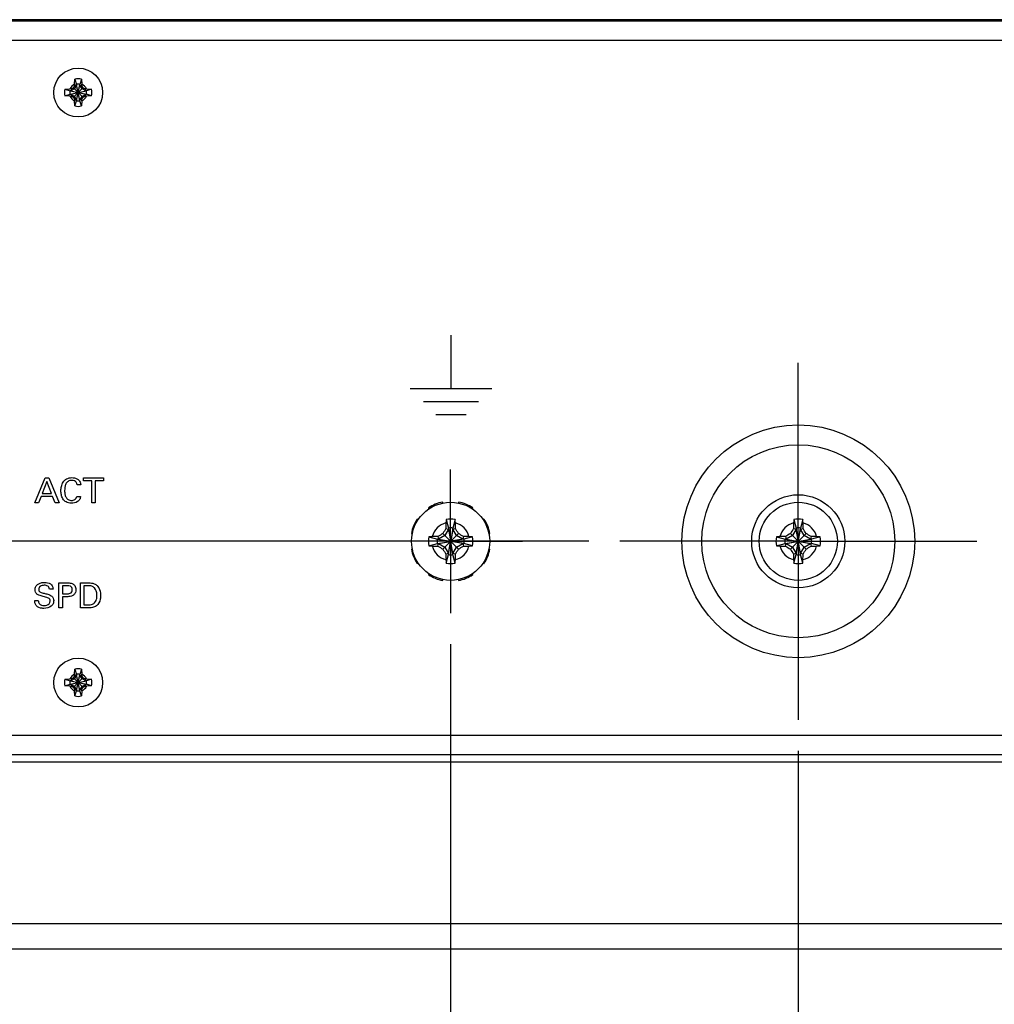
# Model space of a CAD drawing. Header units: inches. Extents: x 0 to 34, y 0 to 22.
# Tile 14 of 20: x 19.6 to 21.5, y 9.2 to 11.2. Entities that reach past the tile are written whole.
import ezdxf

# ---------------------------------------------------------------- set-up
doc = ezdxf.new("R2010")
doc.units = ezdxf.units.IN
doc.header["$LTSCALE"] = 1.87
doc.header["$MEASUREMENT"] = 0
doc.linetypes.add('CENTER', pattern=[0.6, 0.375, -0.075, 0.075, -0.075])
doc.layers.get('0').update_dxf_attribs({"linetype": 'CONTINUOUS'})
for name, color, linetype in [('02___PRT_ALL_AXES', 7, 'CONTINUOUS'), ('DEFAULT_1', 7, 'CENTER'), ('DIMENSIONS', 7, 'CONTINUOUS')]:
    doc.layers.add(name, color=color, linetype=linetype)
doc.styles.get("Standard").update_dxf_attribs({"font": 'txt', "width": 0.8})
doc.dimstyles.new('DIMSTYLE_1', dxfattribs={"dimtxt": 0.125, "dimasz": 0.18, "dimexe": 0.125, "dimexo": 0.0625, "dimgap": 0.0625, "dimtad": 0, "dimtih": 1, "dimtoh": 1, "dimlfac": 2, "dimdsep": 46, "dimtxsty": 'STANDARD', "dimblk": '_FILLED', "dimblk1": '_FILLED', "dimblk2": '_FILLED', "dimcen": 0.09, "dimadec": 0, "dimazin": 0, "dimtp": 0.001, "dimtm": 0.001, "dimtfac": 1, "dimtofl": 0, "dimtmove": 0, "dimatfit": 3, "dimldrblk": '_FILLED', "dimfxl": 1, "dimtolj": 1, "dimarcsym": 0})

# ---------------------------------------------------------------- blocks, each defined once
blk = doc.blocks.new('_FILLED')
at = {"color": 0, "linetype": 'BYBLOCK'}
blk.add_solid([(0, 0), (-1, 0.174), (-1, -0.174)], dxfattribs=at)
blk = doc.blocks.new('*D3')
at = {"layer": 'DIMENSIONS', "color": 2, "linetype": 'CONTINUOUS'}
for p, q in [((20.4352, 9.9222), (20.4352, 7.5415)), ((19.299, 9.9087), (19.299, 7.5415)), ((19.299, 7.6665), (18.904, 7.6665)), ((20.4352, 7.6665), (20.7952, 7.6665))]:
    blk.add_line(p, q, dxfattribs=at)
at = {"layer": 'DIMENSIONS', "color": 2, "linetype": 'CONTINUOUS', "xscale": 0.18, "yscale": 0.18, "zscale": 0.18}
blk.add_blockref('_FILLED', (19.299, 7.6665), dxfattribs=at)
at = {"layer": 'DIMENSIONS', "color": 2, "linetype": 'CONTINUOUS', "xscale": 0.18, "yscale": 0.18, "zscale": 0.18, "rotation": 180}
blk.add_blockref('_FILLED', (20.4352, 7.6665), dxfattribs=at)
at = {"layer": 'DIMENSIONS', "color": 2, "linetype": 'CONTINUOUS', "insert": (18.8415, 7.729), "char_height": 0.125, "width": 1.325, "attachment_point": 3, "line_spacing_factor": 0.9}
blk.add_mtext('57.72{\\Ftxt.shx;\\W1.000000;\\H0.125000; }[2.273]', dxfattribs=at)
blk = doc.blocks.new('*D4')
at = {"layer": 'DIMENSIONS', "color": 2, "linetype": 'CONTINUOUS'}
for p, q in [((20.4352, 9.9222), (20.4352, 6.7915)), ((21.1352, 9.7075), (21.1352, 6.7915)), ((20.4352, 6.9165), (20.0752, 6.9165)), ((21.1352, 6.9165), (21.5236, 6.9165))]:
    blk.add_line(p, q, dxfattribs=at)
at = {"layer": 'DIMENSIONS', "color": 2, "linetype": 'CONTINUOUS', "xscale": 0.18, "yscale": 0.18, "zscale": 0.18}
blk.add_blockref('_FILLED', (20.4352, 6.9165), dxfattribs=at)
at = {"layer": 'DIMENSIONS', "color": 2, "linetype": 'CONTINUOUS', "xscale": 0.18, "yscale": 0.18, "zscale": 0.18, "rotation": 180}
blk.add_blockref('_FILLED', (21.1352, 6.9165), dxfattribs=at)
at = {"layer": 'DIMENSIONS', "color": 2, "linetype": 'CONTINUOUS', "insert": (21.5861, 6.979), "char_height": 0.125, "width": 1.325, "attachment_point": 1, "line_spacing_factor": 0.9}
blk.add_mtext('35.56{\\Ftxt.shx;\\W1.000000;\\H0.125000; }[1.400]', dxfattribs=at)
blk = doc.blocks.new('*D5')
at = {"layer": 'DIMENSIONS', "color": 2, "linetype": 'CONTINUOUS'}
for p, q in [((21.9127, 9.9555), (21.9127, 7.5415)), ((21.1352, 9.7075), (21.1352, 7.5415)), ((21.1352, 7.6665), (20.7752, 7.6665)), ((21.9127, 7.6665), (22.2989, 7.6665))]:
    blk.add_line(p, q, dxfattribs=at)
at = {"layer": 'DIMENSIONS', "color": 2, "linetype": 'CONTINUOUS', "xscale": 0.18, "yscale": 0.18, "zscale": 0.18}
blk.add_blockref('_FILLED', (21.1352, 7.6665), dxfattribs=at)
at = {"layer": 'DIMENSIONS', "color": 2, "linetype": 'CONTINUOUS', "xscale": 0.18, "yscale": 0.18, "zscale": 0.18, "rotation": 180}
blk.add_blockref('_FILLED', (21.9127, 7.6665), dxfattribs=at)
at = {"layer": 'DIMENSIONS', "color": 2, "linetype": 'CONTINUOUS', "insert": (22.3614, 7.729), "char_height": 0.125, "width": 1.225, "attachment_point": 1, "line_spacing_factor": 0.9}
blk.add_mtext('39.5{\\Ftxt.shx;\\W1.000000;\\H0.125000; }[1.555]', dxfattribs=at)
blk = doc.blocks.new('*D6')
at = {"layer": 'DIMENSIONS', "color": 2, "linetype": 'CONTINUOUS'}
for p, q in [((20.7134, 10.1294), (12.5102, 10.1294)), ((12.6352, 10.1294), (12.6352, 9.8438)), ((12.6352, 9.3082), (12.6352, 9.5938)), ((13.8336, 9.3082), (12.5102, 9.3082))]:
    blk.add_line(p, q, dxfattribs=at)
at = {"layer": 'DIMENSIONS', "color": 2, "linetype": 'CONTINUOUS', "xscale": 0.18, "yscale": 0.18, "zscale": 0.18}
for p, rotation in [((12.6352, 10.1294), 90), ((12.6352, 9.3082), 270)]:
    blk.add_blockref('_FILLED', p, dxfattribs=dict(at, rotation=rotation))
at = {"layer": 'DIMENSIONS', "color": 2, "linetype": 'CONTINUOUS', "insert": (12.6352, 9.7813), "char_height": 0.125, "width": 1.325, "attachment_point": 2, "line_spacing_factor": 0.9}
blk.add_mtext('41.72{\\Ftxt.shx;\\W1.000000;\\H0.125000; }[1.642]', dxfattribs=at)

msp = doc.modelspace()

# ---------------------------------------------------------------- linework, layer by layer
at = {"color": 3, "linetype": 'CONTINUOUS'}
for p, q in [((13.9258, 11.1781), (22.3447, 11.1781)), ((13.9258, 11.1386), (22.3447, 11.1386)), ((13.9258, 9.7391), (22.3447, 9.7391)), ((22.3447, 9.6996), (13.9258, 9.6996))]:
    msp.add_line(p, q, dxfattribs=at)
at = {"color": 7, "linetype": 'CONTINUOUS'}
for p, q in [((22.336, 11.1802), (13.9345, 11.1802)), ((19.6818, 11.0485), (19.6775, 11.0411)), ((19.6779, 11.0466), (19.6818, 11.0485)), ((19.678, 11.0502), (19.6784, 11.0603)), ((19.6784, 11.0603), (19.6818, 11.0499)), ((19.6818, 11.0499), (19.6818, 11.0485)), ((19.6818, 11.0169), (19.6887, 11.0499)), ((19.6887, 11.0169), (19.6818, 11.0499)), ((19.6818, 11.0183), (19.6887, 11.0485)), ((19.6887, 11.0183), (19.6818, 11.0485)), ((19.6921, 11.0603), (19.6887, 11.0499)), ((19.6887, 11.0485), (19.6887, 11.0499)), ((19.6887, 11.0485), (19.6926, 11.0466)), ((19.693, 11.0411), (19.6887, 11.0485)), ((19.6921, 11.0603), (19.6925, 11.0502)), ((19.6583, 11.0402), (19.6685, 11.0407)), ((19.6583, 11.0402), (19.6688, 11.0368)), ((19.6583, 11.0266), (19.6688, 11.0299)), ((19.6688, 11.0299), (19.7017, 11.0368)), ((19.6701, 11.0368), (19.6688, 11.0368)), ((19.6688, 11.0368), (19.7017, 11.0299)), ((19.6688, 11.0299), (19.6701, 11.0299)), ((19.6775, 11.0411), (19.6701, 11.0368)), ((19.6721, 11.0407), (19.6701, 11.0368)), ((19.6701, 11.0299), (19.7003, 11.0368)), ((19.6701, 11.0368), (19.7003, 11.0299)), ((19.6701, 11.0299), (19.6775, 11.0257)), ((19.6721, 11.026), (19.6701, 11.0299)), ((19.6757, 11.0429), (19.6948, 11.0239)), ((19.6757, 11.0239), (19.6948, 11.0429)), ((19.7003, 11.0368), (19.693, 11.0411)), ((19.693, 11.0257), (19.7003, 11.0299)), ((19.6984, 11.0407), (19.7003, 11.0368)), ((19.7003, 11.0299), (19.6984, 11.026)), ((19.7017, 11.0368), (19.7003, 11.0368)), ((19.7003, 11.0299), (19.7017, 11.0299)), ((19.7122, 11.0402), (19.7017, 11.0368)), ((19.7122, 11.0266), (19.7017, 11.0299)), ((19.702, 11.0407), (19.7122, 11.0402)), ((19.6685, 11.0261), (19.6583, 11.0266)), ((19.6775, 11.0257), (19.6818, 11.0183)), ((19.6818, 11.0183), (19.6779, 11.0202)), ((19.6784, 11.0064), (19.678, 11.0166)), ((19.6784, 11.0064), (19.6818, 11.0169)), ((19.6818, 11.0183), (19.6818, 11.0169)), ((19.6887, 11.0183), (19.693, 11.0257)), ((19.6926, 11.0202), (19.6887, 11.0183)), ((19.6887, 11.0169), (19.6887, 11.0183)), ((19.6921, 11.0064), (19.6887, 11.0169)), ((19.6925, 11.0166), (19.6921, 11.0064)), ((19.7122, 11.0266), (19.702, 11.0261)), ((20.3905, 10.1966), (20.3916, 10.1949)), ((20.4198, 10.2066), (20.4194, 10.2085)), ((20.4511, 10.2085), (20.4507, 10.2066)), ((20.4789, 10.1949), (20.48, 10.1966)), ((20.3697, 10.173), (20.3681, 10.1741)), ((20.4255, 10.1552), (20.4307, 10.1542)), ((20.4261, 10.1733), (20.4307, 10.156)), ((20.4307, 10.156), (20.4307, 10.1542)), ((20.4307, 10.156), (20.4351, 10.1301)), ((20.4398, 10.156), (20.4354, 10.1301)), ((20.4444, 10.1733), (20.4398, 10.156)), ((20.4398, 10.1542), (20.4398, 10.156)), ((20.4398, 10.1542), (20.445, 10.1552)), ((20.5024, 10.1741), (20.5008, 10.173)), ((21.1255, 10.1552), (21.1307, 10.1542)), ((21.1261, 10.1733), (21.1307, 10.156)), ((21.1398, 10.1028), (21.1307, 10.156)), ((21.1307, 10.156), (21.1307, 10.1542)), ((21.1307, 10.1028), (21.1398, 10.156)), ((21.1444, 10.1733), (21.1398, 10.156)), ((21.1398, 10.1542), (21.1398, 10.156)), ((21.1398, 10.1542), (21.145, 10.1552)), ((20.3561, 10.1452), (20.358, 10.1448)), ((20.3913, 10.1385), (20.4086, 10.134)), ((20.4094, 10.1391), (20.4105, 10.134)), ((20.4233, 10.1414), (20.4105, 10.134)), ((20.4195, 10.1451), (20.4349, 10.1297)), ((20.4307, 10.1542), (20.4233, 10.1414)), ((20.4307, 10.1542), (20.4351, 10.1301)), ((20.4398, 10.1542), (20.4354, 10.1301)), ((20.4356, 10.1297), (20.4509, 10.1451)), ((20.4472, 10.1414), (20.4398, 10.1542)), ((20.46, 10.134), (20.4472, 10.1414)), ((20.4611, 10.1391), (20.46, 10.134)), ((20.4792, 10.1385), (20.4618, 10.134)), ((20.5125, 10.1448), (20.5144, 10.1452)), ((21.0913, 10.1385), (21.1086, 10.134)), ((21.1094, 10.1391), (21.1105, 10.134)), ((21.1233, 10.1414), (21.1105, 10.134)), ((21.1195, 10.1451), (21.1509, 10.1137)), ((21.1195, 10.1137), (21.1509, 10.1451)), ((21.1307, 10.1542), (21.1233, 10.1414)), ((21.1398, 10.1046), (21.1307, 10.1542)), ((21.1307, 10.1046), (21.1398, 10.1542)), ((21.1472, 10.1414), (21.1398, 10.1542)), ((21.16, 10.134), (21.1472, 10.1414)), ((21.1611, 10.1391), (21.16, 10.134)), ((21.1792, 10.1385), (21.1618, 10.134)), ((20.3913, 10.1203), (20.4086, 10.1248)), ((20.4105, 10.134), (20.4086, 10.134)), ((20.4086, 10.134), (20.4345, 10.1295)), ((20.4086, 10.1248), (20.4345, 10.1293)), ((20.4086, 10.1248), (20.4105, 10.1248)), ((20.4094, 10.1197), (20.4105, 10.1248)), ((20.4105, 10.134), (20.4346, 10.1295)), ((20.4105, 10.1248), (20.4346, 10.1293)), ((20.4105, 10.1248), (20.4233, 10.1174)), ((20.4195, 10.1137), (20.4349, 10.1291)), ((20.4233, 10.1174), (20.4307, 10.1046)), ((20.4307, 10.1028), (20.4351, 10.1287)), ((20.4307, 10.1046), (20.4351, 10.1287)), ((20.4346, 10.1295), (20.4345, 10.1295)), ((20.4345, 10.1293), (20.4346, 10.1293)), ((20.4349, 10.1297), (20.4346, 10.1295)), ((20.4346, 10.1293), (20.4349, 10.1291)), ((20.4351, 10.1301), (20.4349, 10.1297)), ((20.4349, 10.1291), (20.4351, 10.1287)), ((20.4351, 10.1301), (20.4351, 10.1301)), ((20.4351, 10.1287), (20.4351, 10.1287)), ((20.4356, 10.1297), (20.4354, 10.1301)), ((20.4354, 10.1301), (20.4354, 10.1301)), ((20.4354, 10.1287), (20.4356, 10.1291)), ((20.4354, 10.1287), (20.4354, 10.1287)), ((20.4398, 10.1046), (20.4354, 10.1287)), ((20.4398, 10.1028), (20.4354, 10.1287)), ((20.4359, 10.1295), (20.4356, 10.1297)), ((20.4356, 10.1291), (20.4359, 10.1293)), ((20.4356, 10.1291), (20.4509, 10.1137)), ((20.46, 10.134), (20.4359, 10.1295)), ((20.436, 10.1295), (20.4359, 10.1295)), ((20.4359, 10.1293), (20.436, 10.1293)), ((20.46, 10.1248), (20.4359, 10.1293)), ((20.4618, 10.134), (20.436, 10.1295)), ((20.4618, 10.1248), (20.436, 10.1293)), ((20.4398, 10.1046), (20.4472, 10.1174)), ((20.4472, 10.1174), (20.46, 10.1248)), ((20.4618, 10.134), (20.46, 10.134)), ((20.46, 10.1248), (20.4618, 10.1248)), ((20.46, 10.1248), (20.4611, 10.1197)), ((20.4792, 10.1203), (20.4618, 10.1248)), ((21.0913, 10.1203), (21.1086, 10.1248)), ((21.1086, 10.1248), (21.1618, 10.134)), ((21.1105, 10.134), (21.1086, 10.134)), ((21.1086, 10.134), (21.1618, 10.1248)), ((21.1086, 10.1248), (21.1105, 10.1248)), ((21.1094, 10.1197), (21.1105, 10.1248)), ((21.1105, 10.1248), (21.16, 10.134)), ((21.1105, 10.134), (21.16, 10.1248)), ((21.1105, 10.1248), (21.1233, 10.1174)), ((21.1233, 10.1174), (21.1307, 10.1046)), ((21.1398, 10.1046), (21.1472, 10.1174)), ((21.1472, 10.1174), (21.16, 10.1248)), ((21.1618, 10.134), (21.16, 10.134)), ((21.16, 10.1248), (21.1618, 10.1248)), ((21.16, 10.1248), (21.1611, 10.1197)), ((21.1792, 10.1203), (21.1618, 10.1248)), ((20.358, 10.1139), (20.3561, 10.1135)), ((20.4307, 10.1046), (20.4255, 10.1035)), ((20.4261, 10.0854), (20.4307, 10.1028)), ((20.4307, 10.1046), (20.4307, 10.1028)), ((20.445, 10.1035), (20.4398, 10.1046)), ((20.4398, 10.1028), (20.4398, 10.1046)), ((20.4444, 10.0854), (20.4398, 10.1028)), ((20.5144, 10.1135), (20.5125, 10.1139)), ((21.1307, 10.1046), (21.1255, 10.1035)), ((21.1261, 10.0854), (21.1307, 10.1028)), ((21.1307, 10.1046), (21.1307, 10.1028)), ((21.145, 10.1035), (21.1398, 10.1046)), ((21.1398, 10.1028), (21.1398, 10.1046)), ((21.1444, 10.0854), (21.1398, 10.1028)), ((20.3681, 10.0846), (20.3697, 10.0857)), ((20.5008, 10.0857), (20.5024, 10.0846)), ((20.3916, 10.0639), (20.3905, 10.0622)), ((20.48, 10.0622), (20.4789, 10.0639)), ((20.4194, 10.0502), (20.4198, 10.0522)), ((20.4507, 10.0522), (20.4511, 10.0502)), ((19.6818, 9.86), (19.6775, 9.8526)), ((19.6779, 9.8581), (19.6818, 9.86)), ((19.678, 9.8617), (19.6784, 9.8718)), ((19.6784, 9.8718), (19.6818, 9.8614)), ((19.6887, 9.8284), (19.6818, 9.8614)), ((19.6818, 9.8614), (19.6818, 9.86)), ((19.6818, 9.8284), (19.6887, 9.8614)), ((19.6887, 9.8298), (19.6818, 9.86)), ((19.6818, 9.8298), (19.6887, 9.86)), ((19.6921, 9.8718), (19.6887, 9.8614)), ((19.6887, 9.86), (19.6887, 9.8614)), ((19.6887, 9.86), (19.6926, 9.8581)), ((19.693, 9.8526), (19.6887, 9.86)), ((19.6921, 9.8718), (19.6925, 9.8617)), ((19.6583, 9.8517), (19.6685, 9.8522)), ((19.6583, 9.8517), (19.6688, 9.8483)), ((19.6583, 9.8381), (19.6688, 9.8414)), ((19.6685, 9.8376), (19.6583, 9.8381)), ((19.6688, 9.8414), (19.7017, 9.8483)), ((19.6701, 9.8483), (19.6688, 9.8483)), ((19.6688, 9.8483), (19.7017, 9.8414)), ((19.6688, 9.8414), (19.6701, 9.8414)), ((19.6775, 9.8526), (19.6701, 9.8483)), ((19.6721, 9.8522), (19.6701, 9.8483)), ((19.6701, 9.8414), (19.7003, 9.8483)), ((19.6701, 9.8483), (19.7003, 9.8414)), ((19.6701, 9.8414), (19.6775, 9.8372)), ((19.6721, 9.8375), (19.6701, 9.8414)), ((19.6757, 9.8544), (19.6948, 9.8354)), ((19.6757, 9.8354), (19.6948, 9.8544)), ((19.7003, 9.8483), (19.693, 9.8526)), ((19.693, 9.8372), (19.7003, 9.8414)), ((19.6984, 9.8522), (19.7003, 9.8483)), ((19.7003, 9.8414), (19.6984, 9.8375)), ((19.7017, 9.8483), (19.7003, 9.8483)), ((19.7003, 9.8414), (19.7017, 9.8414)), ((19.7122, 9.8517), (19.7017, 9.8483)), ((19.7122, 9.8381), (19.7017, 9.8414)), ((19.702, 9.8522), (19.7122, 9.8517)), ((19.7122, 9.8381), (19.702, 9.8376)), ((19.6775, 9.8372), (19.6818, 9.8298)), ((19.6818, 9.8298), (19.6779, 9.8317)), ((19.6784, 9.8179), (19.678, 9.8281)), ((19.6784, 9.8179), (19.6818, 9.8284)), ((19.6818, 9.8298), (19.6818, 9.8284)), ((19.6887, 9.8298), (19.693, 9.8372)), ((19.6926, 9.8317), (19.6887, 9.8298)), ((19.6887, 9.8284), (19.6887, 9.8298)), ((19.6921, 9.8179), (19.6887, 9.8284)), ((19.6925, 9.8281), (19.6921, 9.8179)), ((22.3744, 9.6847), (13.8961, 9.6847)), ((13.8961, 9.3594), (22.3744, 9.3594)), ((13.4049, 9.3082), (22.8656, 9.3082))]:
    msp.add_line(p, q, dxfattribs=at)
at = {"color": 40, "linetype": 'CONTINUOUS'}
for p, q in [((20.4359, 10.5449), (20.4359, 10.437)), ((20.3539, 10.437), (20.5179, 10.437)), ((20.3808, 10.411), (20.4911, 10.411)), ((20.4052, 10.3849), (20.4666, 10.3849)), ((19.5978, 10.2068), (19.6189, 10.257)), ((19.6189, 10.257), (19.6264, 10.257)), ((19.6264, 10.257), (19.6466, 10.2068)), ((19.6961, 10.257), (19.7365, 10.257)), ((19.6961, 10.2511), (19.6961, 10.257)), ((19.7365, 10.257), (19.7365, 10.2511)), ((19.6223, 10.2501), (19.6126, 10.2255)), ((19.6316, 10.2255), (19.6223, 10.2501)), ((19.6904, 10.2434), (19.683, 10.2434)), ((19.7129, 10.2511), (19.6961, 10.2511)), ((19.7129, 10.2068), (19.7129, 10.2511)), ((19.7365, 10.2511), (19.7197, 10.2511)), ((19.7197, 10.2511), (19.7197, 10.2068)), ((19.6104, 10.2199), (19.605, 10.2068)), ((19.6336, 10.2199), (19.6104, 10.2199)), ((19.6126, 10.2255), (19.6316, 10.2255)), ((19.6391, 10.2068), (19.6336, 10.2199)), ((19.6826, 10.22), (19.6902, 10.22)), ((19.605, 10.2068), (19.5978, 10.2068)), ((19.6466, 10.2068), (19.6391, 10.2068)), ((19.7197, 10.2068), (19.7129, 10.2068)), ((19.6465, 10.0456), (19.6633, 10.0456)), ((19.6465, 9.9955), (19.6465, 10.0456)), ((19.6632, 10.04), (19.6535, 10.04)), ((19.6535, 10.04), (19.6535, 10.0236)), ((19.6896, 10.0456), (19.7041, 10.0456)), ((19.6896, 9.9955), (19.6896, 10.0456)), ((19.7048, 10.0399), (19.6965, 10.0399)), ((19.6965, 10.0399), (19.6965, 10.0012)), ((19.6346, 10.0331), (19.6273, 10.0331)), ((19.6535, 10.0236), (19.6617, 10.0236)), ((19.6616, 10.0178), (19.6535, 10.0178)), ((19.6535, 10.0178), (19.6535, 9.9955)), ((19.5976, 10.0102), (19.6049, 10.0102)), ((19.6965, 10.0012), (19.7033, 10.0012)), ((19.6535, 9.9955), (19.6465, 9.9955)), ((19.7036, 9.9955), (19.6896, 9.9955))]:
    msp.add_line(p, q, dxfattribs=at)
at = {"color": 7, "linetype": 'CONTINUOUS'}
for centre, radius in [((19.6852, 11.0334), 0.0492), ((21.1352, 10.1294), 0.2344), ((21.1352, 10.1294), 0.1944), ((21.1352, 10.1294), 0.0938), ((20.4352, 10.1294), 0.0787), ((21.1352, 10.1294), 0.0787), ((19.6852, 9.8449), 0.0492)]:
    msp.add_circle(centre, radius, dxfattribs=at)
for centre, radius, start, end in [((19.6852, 11.0334), 0.0183, 113.4465, 156.5535), ((20.2731, 11.0339), 0.5954, 178.4345, 178.7793), ((19.6852, 11.0334), 0.0278, 75.8131, 104.1869), ((19.6852, 11.0334), 0.0168, 78.1893, 101.8107), ((19.1, 11.034), 0.5927, 1.2199, 1.5662), ((19.6852, 11.0334), 0.0183, 23.4465, 66.5535), ((19.6852, 11.0334), 0.0278, 165.8131, 194.1869), ((19.6852, 11.0334), 0.0168, 168.1893, 191.8107), ((19.6847, 10.4481), 0.5927, 91.2199, 91.5662), ((20.1753, 10.1846), 0.9931, 120.1991, 120.4448), ((20.534, 10.5434), 0.9931, 149.5552, 149.8009), ((18.8365, 10.5434), 0.9931, 30.1991, 30.4448), ((19.1952, 10.1846), 0.9931, 59.5552, 59.8009), ((19.6857, 10.4455), 0.5954, 88.4345, 88.7793), ((19.6852, 11.0334), 0.0168, 348.1893, 11.8107), ((19.6852, 11.0334), 0.0278, 345.8131, 14.1869), ((19.6852, 11.0334), 0.0183, 203.4465, 246.5535), ((19.6847, 11.6212), 0.5954, 268.4345, 268.7793), ((20.1753, 11.8822), 0.9931, 239.5552, 239.8009), ((20.534, 11.5234), 0.9931, 210.1991, 210.4448), ((20.2705, 11.0328), 0.5927, 181.2199, 181.5662), ((19.6852, 11.0334), 0.0168, 258.1893, 281.8107), ((19.6852, 11.0334), 0.0183, 293.4465, 336.5535), ((19.0974, 11.0329), 0.5954, 358.4345, 358.7793), ((18.8365, 11.5234), 0.9931, 329.5552, 329.8009), ((19.1952, 11.8822), 0.9931, 300.1991, 300.4448), ((19.6858, 11.6186), 0.5927, 271.2199, 271.5662), ((19.6852, 11.0334), 0.0278, 255.8131, 284.1869), ((20.4352, 10.1294), 0.0807, 101.3236, 123.6764), ((20.4352, 10.1294), 0.0807, 56.3236, 78.6764), ((20.4352, 10.1294), 0.0807, 146.3236, 168.6764), ((20.4352, 10.1294), 0.0381, 104.2745, 165.7255), ((21.4683, 9.533), 1.2143, 149.1759, 149.732), ((21.5203, 10.1311), 1.095, 178.1542, 178.7363), ((20.8911, 10.1514), 0.4655, 177.295, 178.1542), ((20.4352, 10.1294), 0.0449, 78.2646, 101.7354), ((20.4352, 10.1294), 0.027, 80.2364, 99.7636), ((19.991, 10.1518), 0.4539, 1.8348, 2.716), ((19.3624, 10.1314), 1.0828, 1.2604, 1.8491), ((20.4352, 10.1294), 0.0381, 14.2745, 75.7255), ((19.4065, 9.5356), 1.2092, 30.2668, 30.8252), ((20.4352, 10.1294), 0.0807, 11.3236, 33.6764), ((21.1352, 10.1294), 0.0381, 104.2745, 165.7255), ((22.1683, 9.533), 1.2143, 149.1759, 149.732), ((22.2203, 10.1311), 1.095, 178.1542, 178.7363), ((21.5911, 10.1514), 0.4655, 177.295, 178.1542), ((21.1352, 10.1294), 0.0449, 78.2646, 101.7354), ((21.1352, 10.1294), 0.027, 80.2364, 99.7636), ((20.691, 10.1518), 0.4539, 1.8348, 2.716), ((20.0624, 10.1314), 1.0828, 1.2604, 1.8491), ((21.1352, 10.1294), 0.0381, 14.2745, 75.7255), ((20.1065, 9.5356), 1.2092, 30.2668, 30.8252), ((20.4352, 10.1294), 0.0449, 168.2646, 191.7354), ((20.4128, 9.6851), 0.4539, 91.8348, 92.716), ((20.4332, 9.0566), 1.0828, 91.2604, 91.8491), ((21.029, 9.1007), 1.2092, 120.2668, 120.8252), ((19.8389, 9.0963), 1.2143, 59.1759, 59.732), ((20.4369, 9.0443), 1.095, 88.1542, 88.7363), ((20.4572, 9.6735), 0.4655, 87.295, 88.1542), ((20.4352, 10.1294), 0.0449, 348.2646, 11.7354), ((21.1352, 10.1294), 0.0449, 168.2646, 191.7354), ((21.1128, 9.6851), 0.4539, 91.8348, 92.716), ((21.1332, 9.0566), 1.0828, 91.2604, 91.8491), ((21.729, 9.1007), 1.2092, 120.2668, 120.8252), ((20.5389, 9.0963), 1.2143, 59.1759, 59.732), ((21.1369, 9.0443), 1.095, 88.1542, 88.7363), ((21.1572, 9.6735), 0.4655, 87.295, 88.1542), ((21.1352, 10.1294), 0.0449, 348.2646, 11.7354), ((20.4133, 10.5853), 0.4655, 267.295, 268.1542), ((20.4352, 10.1294), 0.0381, 194.2745, 255.7255), ((20.4335, 11.2144), 1.095, 268.1542, 268.7363), ((20.4352, 10.1294), 0.027, 170.2364, 189.7636), ((21.0316, 11.1625), 1.2143, 239.1759, 239.732), ((20.4352, 10.1294), 0.000743, 170.2364, 189.7636), ((20.4352, 10.1294), 0.000743, 80.2364, 99.7636), ((20.4352, 10.1294), 0.000743, 260.2364, 279.7636), ((20.4352, 10.1294), 0.000743, 350.2364, 9.7636), ((20.4352, 10.1294), 0.0381, 284.2745, 345.7255), ((19.8415, 11.1581), 1.2092, 300.2668, 300.8252), ((20.4373, 11.2022), 1.0828, 271.2604, 271.8491), ((20.4352, 10.1294), 0.027, 350.2364, 9.7636), ((20.4577, 10.5736), 0.4539, 271.8348, 272.716), ((21.1133, 10.5853), 0.4655, 267.295, 268.1542), ((21.1352, 10.1294), 0.0381, 194.2745, 255.7255), ((21.1335, 11.2144), 1.095, 268.1542, 268.7363), ((21.1352, 10.1294), 0.027, 170.2364, 189.7636), ((21.7316, 11.1625), 1.2143, 239.1759, 239.732), ((21.1352, 10.1294), 0.0381, 284.2745, 345.7255), ((20.5415, 11.1581), 1.2092, 300.2668, 300.8252), ((21.1373, 11.2022), 1.0828, 271.2604, 271.8491), ((21.1352, 10.1294), 0.027, 350.2364, 9.7636), ((21.1577, 10.5736), 0.4539, 271.8348, 272.716), ((20.4352, 10.1294), 0.0807, 191.3236, 213.6764), ((21.4639, 10.7232), 1.2092, 210.2668, 210.8252), ((21.5081, 10.1274), 1.0828, 181.2604, 181.8491), ((20.4352, 10.1294), 0.027, 260.2364, 279.7636), ((19.3502, 10.1277), 1.095, 358.1542, 358.7363), ((19.4022, 10.7258), 1.2143, 329.1759, 329.732), ((20.4352, 10.1294), 0.0807, 326.3236, 348.6764), ((22.1639, 10.7232), 1.2092, 210.2668, 210.8252), ((22.2081, 10.1274), 1.0828, 181.2604, 181.8491), ((21.1352, 10.1294), 0.027, 260.2364, 279.7636), ((20.0502, 10.1277), 1.095, 358.1542, 358.7363), ((20.1022, 10.7258), 1.2143, 329.1759, 329.732), ((20.8795, 10.1069), 0.4539, 181.8348, 182.716), ((20.4352, 10.1294), 0.0449, 258.2646, 281.7354), ((19.9794, 10.1074), 0.4655, 357.295, 358.1542), ((21.5795, 10.1069), 0.4539, 181.8348, 182.716), ((21.1352, 10.1294), 0.0449, 258.2646, 281.7354), ((20.6794, 10.1074), 0.4655, 357.295, 358.1542), ((20.4352, 10.1294), 0.0807, 236.3236, 258.6764), ((20.4352, 10.1294), 0.0807, 281.3236, 303.6764), ((19.6852, 9.8449), 0.0183, 113.4465, 156.5535), ((20.534, 9.3549), 0.9931, 149.5552, 149.8009), ((20.2731, 9.8454), 0.5954, 178.4345, 178.7793), ((19.6852, 9.8449), 0.0278, 75.8131, 104.1869), ((19.6852, 9.8449), 0.0168, 78.1893, 101.8107), ((19.1, 9.8455), 0.5927, 1.2199, 1.5662), ((19.6852, 9.8449), 0.0183, 23.4465, 66.5535), ((18.8365, 9.3549), 0.9931, 30.1991, 30.4448), ((19.6852, 9.8449), 0.0278, 165.8131, 194.1869), ((19.6852, 9.8449), 0.0168, 168.1893, 191.8107), ((19.6847, 9.2596), 0.5927, 91.2199, 91.5662), ((20.1753, 8.9961), 0.9931, 120.1991, 120.4448), ((19.1952, 8.9961), 0.9931, 59.5552, 59.8009), ((19.6857, 9.257), 0.5954, 88.4345, 88.7793), ((19.6852, 9.8449), 0.0168, 348.1893, 11.8107), ((19.6852, 9.8449), 0.0278, 345.8131, 14.1869), ((19.6852, 9.8449), 0.0183, 203.4465, 246.5535), ((19.6847, 10.4327), 0.5954, 268.4345, 268.7793), ((20.1753, 10.6937), 0.9931, 239.5552, 239.8009), ((20.534, 10.3349), 0.9931, 210.1991, 210.4448), ((20.2705, 9.8443), 0.5927, 181.2199, 181.5662), ((19.6852, 9.8449), 0.0278, 255.8131, 284.1869), ((19.6852, 9.8449), 0.0168, 258.1893, 281.8107), ((19.6852, 9.8449), 0.0183, 293.4465, 336.5535), ((19.0974, 9.8444), 0.5954, 358.4345, 358.7793), ((18.8365, 10.3349), 0.9931, 329.5552, 329.8009), ((19.1952, 10.6937), 0.9931, 300.1991, 300.4448), ((19.6858, 10.4301), 0.5927, 271.2199, 271.5662)]:
    msp.add_arc(centre, radius, start, end, dxfattribs=at)
at = {"color": 40, "linetype": 'CONTINUOUS'}
for points, knots in [([(19.6505, 10.2313), (19.6505, 10.2342), (19.6511, 10.2402), (19.6542, 10.2488), (19.6615, 10.2563), (19.6687, 10.2577), (19.6724, 10.2577)], [0, 0, 0, 0, 0.223991, 0.462887, 0.707024, 1, 1, 1, 1]), ([(19.6724, 10.2577), (19.6743, 10.2577), (19.6782, 10.2572), (19.684, 10.2551), (19.6889, 10.2505), (19.6902, 10.2459), (19.6904, 10.2434)], [0, 0, 0, 0, 0.224806, 0.46364, 0.709929, 1, 1, 1, 1]), ([(19.6721, 10.2521), (19.6696, 10.2521), (19.6646, 10.2509), (19.66, 10.245), (19.6582, 10.2383), (19.6579, 10.2337), (19.6579, 10.2314)], [0, 0, 0, 0, 0.270305, 0.509611, 0.759478, 1, 1, 1, 1]), ([(19.683, 10.2434), (19.6827, 10.2452), (19.6817, 10.2484), (19.6775, 10.2516), (19.6741, 10.2521), (19.6721, 10.2521)], [0, 0, 0, 0, 0.349385, 0.618449, 1, 1, 1, 1]), ([(19.6715, 10.2061), (19.6678, 10.2061), (19.6608, 10.2074), (19.6538, 10.2147), (19.651, 10.223), (19.6505, 10.2286), (19.6505, 10.2313)], [0, 0, 0, 0, 0.298362, 0.543379, 0.781219, 1, 1, 1, 1]), ([(19.6579, 10.2314), (19.6579, 10.2291), (19.6582, 10.2245), (19.6602, 10.218), (19.6649, 10.2127), (19.6696, 10.2118), (19.6721, 10.2118)], [0, 0, 0, 0, 0.259396, 0.504085, 0.734019, 1, 1, 1, 1]), ([(19.6902, 10.22), (19.69, 10.2178), (19.6886, 10.2135), (19.6823, 10.2075), (19.6757, 10.2061), (19.6715, 10.2061)], [0, 0, 0, 0, 0.262678, 0.504234, 1, 1, 1, 1]), ([(19.6721, 10.2118), (19.6743, 10.2118), (19.6774, 10.2124), (19.6797, 10.2142), (19.6802, 10.2148)], [0, 0, 0, 0, 0.745495, 1, 1, 1, 1]), ([(19.6802, 10.2148), (19.6806, 10.2152), (19.6818, 10.2168), (19.6824, 10.2187), (19.6826, 10.22)], [0, 0, 0, 0, 0.315362, 1, 1, 1, 1]), ([(19.5983, 10.032), (19.5983, 10.0342), (19.5994, 10.0387), (19.6042, 10.0436), (19.6105, 10.0461), (19.6151, 10.0466), (19.6174, 10.0466)], [0, 0, 0, 0, 0.253834, 0.489041, 0.73795, 1, 1, 1, 1]), ([(19.6168, 10.0408), (19.614, 10.0408), (19.6097, 10.0401), (19.6062, 10.0361), (19.6057, 10.0338), (19.6057, 10.0326)], [0, 0, 0, 0, 0.552856, 0.773336, 1, 1, 1, 1]), ([(19.6273, 10.0331), (19.6273, 10.0345), (19.6267, 10.037), (19.6229, 10.0404), (19.6192, 10.0408), (19.6168, 10.0408)], [0, 0, 0, 0, 0.274405, 0.507684, 1, 1, 1, 1]), ([(19.6174, 10.0466), (19.6184, 10.0466), (19.6234, 10.0464), (19.6288, 10.0446), (19.6315, 10.0417)], [0, 0, 0, 0, 0.201874, 1, 1, 1, 1]), ([(19.6315, 10.0417), (19.6327, 10.0404), (19.6342, 10.0375), (19.6345, 10.0344), (19.6346, 10.0331)], [0, 0, 0, 0, 0.572284, 1, 1, 1, 1]), ([(19.6733, 10.0322), (19.6733, 10.0337), (19.6729, 10.0366), (19.6689, 10.04), (19.6653, 10.04), (19.6632, 10.04)], [0, 0, 0, 0, 0.317557, 0.557345, 1, 1, 1, 1]), ([(19.6633, 10.0456), (19.6659, 10.0456), (19.6709, 10.0457), (19.6755, 10.0432), (19.677, 10.0416)], [0, 0, 0, 0, 0.538955, 1, 1, 1, 1]), ([(19.677, 10.0416), (19.6788, 10.0397), (19.6804, 10.0363), (19.6807, 10.0328), (19.6807, 10.0319)], [0, 0, 0, 0, 0.739212, 1, 1, 1, 1]), ([(19.7041, 10.0456), (19.7076, 10.0456), (19.713, 10.0456), (19.72, 10.0431), (19.723, 10.0406), (19.7243, 10.0391)], [0, 0, 0, 0, 0.481823, 0.730613, 1, 1, 1, 1]), ([(19.7181, 10.0355), (19.7167, 10.0371), (19.7123, 10.0398), (19.7074, 10.0399), (19.7048, 10.0399)], [0, 0, 0, 0, 0.457568, 1, 1, 1, 1]), ([(19.7243, 10.0391), (19.7275, 10.0353), (19.73, 10.0285), (19.7304, 10.0219), (19.7304, 10.0202)], [0, 0, 0, 0, 0.744819, 1, 1, 1, 1]), ([(19.6035, 10.0221), (19.6018, 10.0233), (19.599, 10.0263), (19.5983, 10.0302), (19.5983, 10.032)], [0, 0, 0, 0, 0.544745, 1, 1, 1, 1]), ([(19.6171, 10.0177), (19.6142, 10.0184), (19.6096, 10.0194), (19.605, 10.0211), (19.6035, 10.0221)], [0, 0, 0, 0, 0.626583, 1, 1, 1, 1]), ([(19.6057, 10.0326), (19.6057, 10.0317), (19.606, 10.0298), (19.6079, 10.0275), (19.611, 10.0262), (19.6134, 10.0255), (19.6147, 10.0252)], [0, 0, 0, 0, 0.225134, 0.428814, 0.675893, 1, 1, 1, 1]), ([(19.6147, 10.0252), (19.6171, 10.0246), (19.6209, 10.0236), (19.6264, 10.0222), (19.6294, 10.0209), (19.6309, 10.0199)], [0, 0, 0, 0, 0.432647, 0.695311, 1, 1, 1, 1]), ([(19.6287, 10.0092), (19.6287, 10.0104), (19.6282, 10.0128), (19.6254, 10.0152), (19.6216, 10.0166), (19.6187, 10.0173), (19.6171, 10.0177)], [0, 0, 0, 0, 0.22691, 0.433231, 0.685001, 1, 1, 1, 1]), ([(19.6309, 10.0199), (19.6328, 10.0187), (19.6354, 10.0154), (19.6359, 10.0115), (19.6359, 10.01)], [0, 0, 0, 0, 0.59298, 1, 1, 1, 1]), ([(19.6767, 10.0221), (19.6753, 10.0207), (19.6704, 10.0179), (19.6649, 10.0178), (19.6616, 10.0178)], [0, 0, 0, 0, 0.376332, 1, 1, 1, 1]), ([(19.6617, 10.0236), (19.663, 10.0236), (19.6655, 10.0237), (19.6693, 10.0245), (19.6728, 10.0274), (19.6733, 10.0305), (19.6733, 10.0322)], [0, 0, 0, 0, 0.227818, 0.465091, 0.700327, 1, 1, 1, 1]), ([(19.6807, 10.0319), (19.6807, 10.0301), (19.6801, 10.0264), (19.678, 10.0234), (19.6767, 10.0221)], [0, 0, 0, 0, 0.500568, 1, 1, 1, 1]), ([(19.7164, 10.004), (19.7192, 10.0061), (19.7225, 10.0115), (19.723, 10.0174), (19.723, 10.0199)], [0, 0, 0, 0, 0.586495, 1, 1, 1, 1]), ([(19.723, 10.0199), (19.723, 10.0207), (19.7228, 10.0262), (19.7213, 10.032), (19.7181, 10.0355)], [0, 0, 0, 0, 0.151902, 1, 1, 1, 1]), ([(19.7304, 10.0202), (19.7304, 10.0177), (19.7298, 10.0102), (19.7261, 10.0028), (19.7221, 9.9996)], [0, 0, 0, 0, 0.326961, 1, 1, 1, 1]), ([(19.6006, 10), (19.5993, 10.0016), (19.5978, 10.005), (19.5976, 10.0086), (19.5976, 10.0102)], [0, 0, 0, 0, 0.568597, 1, 1, 1, 1]), ([(19.6161, 9.9943), (19.6149, 9.9943), (19.6094, 9.9946), (19.6033, 9.9965), (19.6006, 10)], [0, 0, 0, 0, 0.208221, 1, 1, 1, 1]), ([(19.6049, 10.0102), (19.6049, 10.008), (19.6061, 10.0015), (19.6133, 10.0002), (19.6169, 10.0002)], [0, 0, 0, 0, 0.373106, 1, 1, 1, 1]), ([(19.6359, 10.01), (19.6359, 10.0078), (19.6351, 10.0036), (19.6291, 9.996), (19.6212, 9.9943), (19.6161, 9.9943)], [0, 0, 0, 0, 0.226292, 0.449582, 1, 1, 1, 1]), ([(19.6169, 10.0002), (19.6204, 10.0002), (19.6267, 10.0016), (19.6287, 10.0073), (19.6287, 10.0092)], [0, 0, 0, 0, 0.643441, 1, 1, 1, 1]), ([(19.7033, 10.0012), (19.7045, 10.0012), (19.7089, 10.0013), (19.7138, 10.002), (19.7164, 10.004)], [0, 0, 0, 0, 0.266925, 1, 1, 1, 1]), ([(19.7221, 9.9996), (19.7198, 9.9977), (19.7134, 9.9953), (19.707, 9.9955), (19.7036, 9.9955)], [0, 0, 0, 0, 0.471467, 1, 1, 1, 1])]:
    msp.add_open_spline(points, degree=3, knots=knots, dxfattribs=at)
at = {"layer": '02___PRT_ALL_AXES', "color": 7, "linetype": 'CENTER'}
for q in [(21.1352, 10.4888), (20.7759, 10.1294), (21.4946, 10.1294), (21.1352, 9.77)]:
    msp.add_line((21.1352, 10.1294), q, dxfattribs=at)
at = {"layer": 'DEFAULT_1', "color": 7, "linetype": 'CENTER'}
for q in [(20.4352, 10.2741), (20.2906, 10.1294), (20.5799, 10.1294), (20.4352, 9.9847)]:
    msp.add_line((20.4352, 10.1294), q, dxfattribs=at)

# ---------------------------------------------------------------- dimensions: what is measured, and where the dimension line sits
at = {"layer": 'DIMENSIONS', "color": 2, "linetype": 'CONTINUOUS'}
for base, p1, p2, angle, picture, middle in [((12.6352, 9.3082), (20.7759, 10.1294), (13.8961, 9.3082), 270, '*D6', (12.6352, 9.7188)), ((19.299, 7.6665), (20.4352, 9.9847), (19.299, 9.9712), 180, '*D3', (18.179, 7.6665))]:
    dim = msp.add_linear_dim(base=base, p1=p1, p2=p2, angle=angle, dimstyle='DIMSTYLE_1', dxfattribs=at)
    dim.commit()
    dim.dimension.update_dxf_attribs({"geometry": picture, "text_midpoint": middle, "dimtype": 160})
for base, p1, p2, picture, middle in [((21.9127437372, 7.6664843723), (21.1352437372, 9.7700109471), (21.9127437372, 10.0180198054), '*D5', (22.9739061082, 7.6664843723)), ((21.1352, 6.9165), (20.4352, 9.9847), (21.1352, 9.77), '*D4', (22.2486, 6.9165))]:
    dim = msp.add_linear_dim(base=base, p1=p1, p2=p2, dimstyle='DIMSTYLE_1', dxfattribs=at)
    dim.commit()
    dim.dimension.update_dxf_attribs({"geometry": picture, "text_midpoint": middle, "dimtype": 160})

doc.saveas('drawing.dxf')
